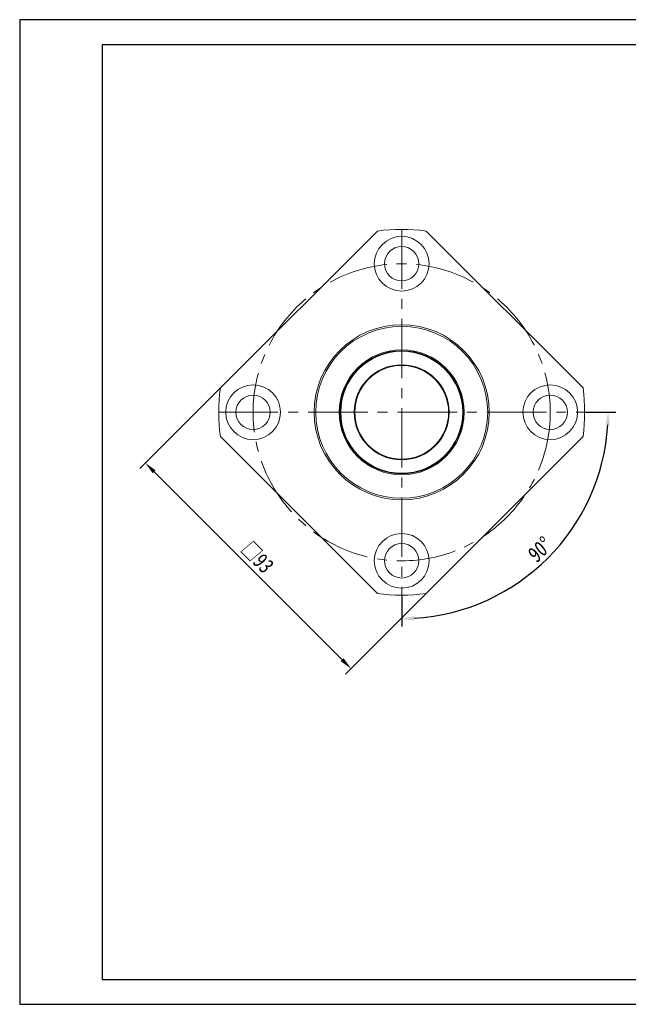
# Model space of a CAD drawing. Header units: millimetres. Extents: x 621 to 1066, y 138 to 453.
# Tile 1 of 2: x 621 to 816, y 138 to 453. Entities that reach past the tile are written whole.
import ezdxf

# ---------------------------------------------------------------- set-up
doc = ezdxf.new("R2010")
doc.units = ezdxf.units.MM
doc.linetypes.add('CENTER2', pattern=[28.575, 19.05, -3.175, 3.175, -3.175])
doc.layers.get('0').update_dxf_attribs({"lineweight": 20})
for name, color, linetype, lineweight in [('中心线', 5, 'CENTER2', 13), ('外框', 7, 'Continuous', 25), ('标注', 1, 'Continuous', 13)]:
    doc.layers.add(name, color=color, linetype=linetype, lineweight=lineweight)
doc.styles.get("Standard").update_dxf_attribs({"font": 'SimSun.ttf', "width": 0.8, "oblique": 5})
doc.dimstyles.new('ISO-25', dxfattribs={"dimscale": 2, "dimtxt": 2.5, "dimasz": 2, "dimexe": 1.25, "dimexo": 0, "dimtad": 1, "dimzin": 9, "dimdsep": 46, "dimtxsty": 'Standard', "dimcen": 2.5, "dimadec": 0, "dimazin": 2, "dimtfac": 1, "dimtix": 1, "dimtmove": 0, "dimatfit": 0, "dimfxl": 0, "dimarcsym": 0})
doc.dimstyles.new('ISO-25$2', dxfattribs={"dimscale": 2, "dimtxt": 2.5, "dimasz": 2, "dimexe": 1.25, "dimexo": 0, "dimtad": 1, "dimzin": 9, "dimdsep": 46, "dimtxsty": 'Standard', "dimcen": 2.5, "dimadec": 0, "dimazin": 2, "dimtfac": 1, "dimtix": 1, "dimtmove": 0, "dimatfit": 0, "dimfxl": 0, "dimarcsym": 0})

# ---------------------------------------------------------------- blocks, each defined once
blk = doc.blocks.new('Y')
at = {"lineweight": 30}
for p, q in [((-4136.76, 2009.27), (-3862.74, 2009.27)), ((-4154.44, 2003.97), (-3857.44, 2003.97)), ((-4154.44, 2003.97), (-3857.44, 2003.97))]:
    blk.add_line(p, q, dxfattribs=at)
for points in [[(-3857.44, 2213.99), (-4154.44, 2213.99), (-4154.44, 2003.97)], [(-4136.76, 2009.27), (-4136.76, 2208.69), (-3862.74, 2208.69)]]:
    blk.add_lwpolyline(points, dxfattribs=at)
blk = doc.blocks.new('W')
blk.add_blockref('Y', (0, 0))
blk = doc.blocks.new('*D17')
at = {"layer": 'Defpoints', "color": 0, "transparency": 16777216}
for p in [(685.07, 334.72), (750.83, 268.96), (726.84, 244.97)]:
    blk.add_point(p, dxfattribs=at)
at = {"layer": '标注', "color": 0, "lineweight": -2, "transparency": 16777216}
for p, q in [((685.07, 334.72), (659.31, 308.96)), ((663.91, 307.9), (724.02, 247.79)), ((750.83, 268.96), (725.08, 243.2))]:
    blk.add_line(p, q, dxfattribs=at)
at = {"layer": '标注', "color": 0, "transparency": 16777216}
for points in [[(664.38, 308.37), (663.44, 307.43), (661.08, 310.73)], [(724.49, 248.27), (723.54, 247.32), (726.84, 244.97)]]:
    blk.add_solid(points, dxfattribs=at)
at = {"layer": '标注', "color": 0, "transparency": 16777216, "insert": (696.77, 280.66), "char_height": 5, "attachment_point": 5, "rotation": 315}
blk.add_mtext('□93', dxfattribs=at)
blk = doc.blocks.new('*D18')
at = {"layer": 'Defpoints', "color": 0, "transparency": 16777216}
for p in [(743.05, 385.44), (684.55, 326.94), (801.55, 326.94), (743.05, 268.44), (776.06, 269.77)]:
    blk.add_point(p, dxfattribs=at)
at = {"layer": '标注', "color": 0, "lineweight": -2, "transparency": 16777216}
for p, q in [((801.55, 326.94), (811.57, 326.94)), ((743.05, 268.44), (743.05, 258.42))]:
    blk.add_line(p, q, dxfattribs=at)
blk.add_arc((743.05, 326.94), 66.01, 273.4723, 356.5277, dxfattribs=at)
at = {"layer": '标注', "color": 0, "transparency": 16777216}
for points in [[(808.28, 322.96), (809.61, 322.92), (809.07, 326.94)], [(747.07, 260.38), (747.03, 261.71), (743.05, 260.92)]]:
    blk.add_solid(points, dxfattribs=at)
at = {"layer": '标注', "color": 0, "transparency": 16777216, "insert": (787.08, 282.91), "char_height": 5, "attachment_point": 5, "rotation": 45}
blk.add_mtext('90°', dxfattribs=at)

msp = doc.modelspace()

# ---------------------------------------------------------------- linework, layer by layer
at = {"color": 7, "linetype": 'Continuous', "lineweight": 15}
for p, q in [((685.072, 334.717), (735.272, 384.916)), ((750.833, 384.916), (801.033, 334.717)), ((735.272, 268.956), (685.072, 319.155)), ((801.033, 319.155), (750.833, 268.956))]:
    msp.add_line(p, q, dxfattribs=at)
for centre, radius in [((743.052, 374.436), 8.75), ((743.052, 374.436), 5.5), ((743.052, 326.936), 28), ((743.052, 326.936), 27.5), ((743.052, 326.936), 20), ((743.052, 326.936), 19.7), ((743.052, 326.936), 19.5), ((743.052, 326.936), 15.2), ((743.052, 326.936), 15), ((695.552, 326.936), 8.75), ((790.552, 326.936), 8.75), ((695.552, 326.936), 5.5), ((790.552, 326.936), 5.5), ((743.052, 279.436), 8.75), ((743.052, 279.436), 5.5)]:
    msp.add_circle(centre, radius, dxfattribs=at)
for start, end in [(82.35685, 97.64315), (172.35685, 187.64315), (352.35685, 7.64315), (262.35685, 277.64315)]:
    msp.add_arc((743.052, 326.936), 58.5, start, end, dxfattribs=at)
at = {"layer": '中心线'}
for p, q in [((743.052, 385.436), (743.052, 268.436)), ((684.552, 326.936), (801.552, 326.936))]:
    msp.add_line(p, q, dxfattribs=at)
msp.add_circle((743.052, 326.936), 47.5, dxfattribs=at)

# ---------------------------------------------------------------- block references
at = {"layer": '外框', "lineweight": 25, "xscale": 1.49943904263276, "yscale": 1.49943904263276, "zscale": 1.49943904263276}
msp.add_blockref('W', (6850.241, -2867.24), dxfattribs=at)

# ---------------------------------------------------------------- dimensions: what is measured, and where the dimension line sits
at = {"layer": '标注'}
dim = msp.add_angular_dim_2l(base=(776.059, 269.766), line1=((743.052, 385.436), (743.052, 268.436)), line2=((684.552, 326.936), (801.552, 326.936)), dimstyle='ISO-25$2', dxfattribs=at)
dim.commit()
dim.dimension.update_dxf_attribs({"geometry": '*D18', "text_midpoint": (787.08, 282.909)})
dim = msp.add_aligned_dim(p1=(685.072, 334.717), p2=(750.833, 268.956), distance=-33.926, text='□<>', dimstyle='ISO-25', dxfattribs=at)
dim.commit()
dim.dimension.update_dxf_attribs({"geometry": '*D17', "text_midpoint": (696.772, 280.656)})

doc.saveas('drawing.dxf')
